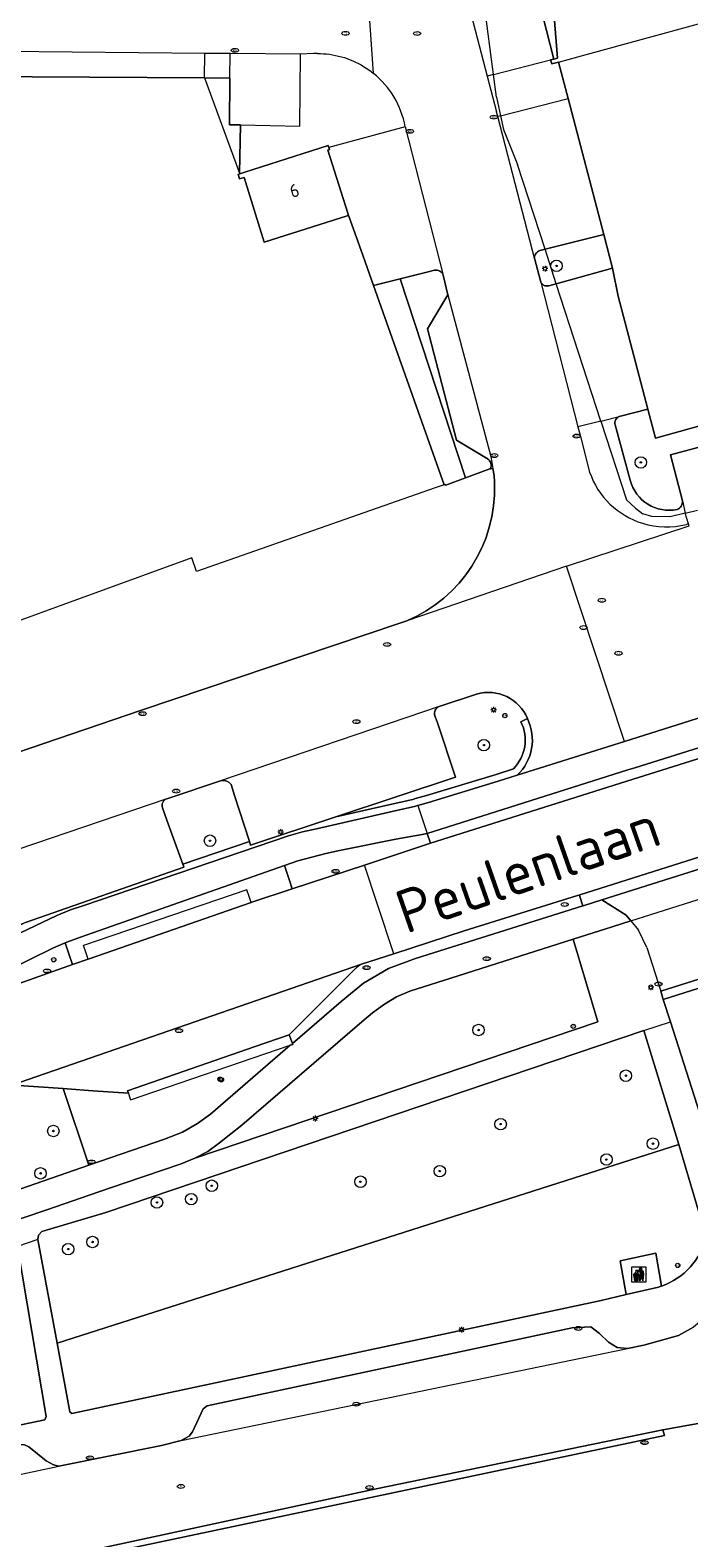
# Model space of a CAD drawing. Header units: metres. Extents: x 92650 to 117222, y 425801 to 461092.
# Tile 90 of 146: x 115704 to 115750, y 426144 to 426248. Entities that reach past the tile are written whole.
import ezdxf
from ezdxf.enums import TextEntityAlignment as Align

# ---------------------------------------------------------------- set-up
doc = ezdxf.new("R2010")
doc.units = ezdxf.units.M
doc.layers.get('0').update_dxf_attribs({"color": 253, "linetype": 'CONTINUOUS', "lineweight": 15})
for name, color, linetype, lineweight in [('B-WE-GR-BEPLANTING_CULTUUR_BODEMBEDEKKER-GV', 253, 'CONTINUOUS', 15), ('B-WE-GR-BEPLANTING_CULTUUR_BOSPLANTSOEN-GV', 253, 'CONTINUOUS', 15), ('B-WE-GR-BEPLANTING_CULTUUR_HEESTERS-GV', 253, 'CONTINUOUS', 15), ('B-WE-GR-BOOM-S', 253, 'CONTINUOUS', 15), ('B-WE-GR-GROENVOORZIENING-GV', 253, 'CONTINUOUS', 15), ('B-WE-GR-HAAG-GV', 253, 'CONTINUOUS', 15), ('B-WE-IE-AFVAL APART PLAATS-S', 253, 'CONTINUOUS', 15), ('B-WE-IE-MEUBILAIR-S', 253, 'CONTINUOUS', 15), ('B-WE-OG-BEBOUWING-GV', 253, 'CONTINUOUS', 15), ('B-WE-OG-BEBOUWING-T18', 253, 'CONTINUOUS', 15), ('B-WE-OG-TERREIN_BEGROEID-GV', 253, 'CONTINUOUS', 15), ('B-WE-OG-TERREIN_ERF-GV', 253, 'CONTINUOUS', 15), ('B-WE-OG-TOPOGRAFIE-T18', 7, 'CONTINUOUS', 15), ('B-WE-OG-WEG-GV', 253, 'CONTINUOUS', 15), ('B-WE-VH-GESLOTENVERHARDING-GV', 253, 'CONTINUOUS', 15), ('B-WE-VH-GESLOTENVERHARDING_ASFALT-GV', 253, 'CONTINUOUS', 15), ('B-WE-VH-OPENVERHARDING_BETONELEMENT-GV', 253, 'CONTINUOUS', 15), ('B-WE-VH-OPENVERHARDING_BETONSTRAATSTEEN-GV', 253, 'CONTINUOUS', 15), ('B-WE-VH-OPENVERHARDING_TEGEL-GV', 253, 'CONTINUOUS', 15)]:
    doc.layers.add(name, color=color, linetype=linetype, lineweight=lineweight)
doc.styles.add('NLCS-ISO', font='NLCS-ISO.ttf')
doc.styles.add('NLCS-ISO-M200-T18', font='NLCS-ISO.ttf', dxfattribs={"height": 0.36})

# ---------------------------------------------------------------- blocks, each defined once
blk = doc.blocks.new('SIE-AFVAL APART PLAATS-SO')
h = blk.add_hatch(color=256)
h.dxf.hatch_style = 1
h.paths.add_polyline_path([(-0.09, 0.07), (-1.76, 0.07, 0.819081), (-1.79, -0.09), (-1.4, -2.19, 0.36153), (-1.37, -2.21), (-0.47, -2.21, 0.36153), (-0.44, -2.19), (-0.05, -0.09, 0.819081)])
h.paths.add_polyline_path([(-0.16, -0.1), (-0.2, -0.33), (-0.49, -0.33), (-0.47, -0.1)], flags=16)
h.paths.add_polyline_path([(-0.55, -0.1), (-0.58, -0.33), (-0.87, -0.33), (-0.87, -0.1)], flags=16)
h.paths.add_polyline_path([(-0.22, -0.42), (-0.27, -0.73), (-0.53, -0.73), (-0.5, -0.42)], flags=16)
h.paths.add_polyline_path([(-0.58, -0.42), (-0.61, -0.73), (-0.87, -0.73), (-0.87, -0.42)], flags=16)
h.paths.add_polyline_path([(-0.95, -0.1), (-0.95, -0.33), (-1.27, -0.33), (-1.29, -0.1)], flags=16)
h.paths.add_polyline_path([(-0.95, -0.42), (-0.95, -0.73), (-1.23, -0.73), (-1.26, -0.42)], flags=16)
h.paths.add_polyline_path([(-0.29, -0.83), (-0.34, -1.09), (-0.56, -1.09), (-0.54, -0.83)], flags=16)
h.paths.add_polyline_path([(-0.62, -0.83), (-0.65, -1.09), (-0.87, -1.09), (-0.87, -0.83)], flags=16)
h.paths.add_polyline_path([(-0.95, -0.83), (-0.95, -1.09), (-1.2, -1.09), (-1.22, -0.83)], flags=16)
h.paths.add_polyline_path([(-1.35, -0.33), (-1.64, -0.33), (-1.69, -0.1), (-1.37, -0.1)], flags=16)
h.paths.add_polyline_path([(-1.34, -0.42), (-1.31, -0.73), (-1.57, -0.73), (-1.63, -0.42)], flags=16)
h.paths.add_polyline_path([(-0.36, -1.18), (-0.41, -1.44), (-0.6, -1.44), (-0.57, -1.18)], flags=16)
h.paths.add_polyline_path([(-0.65, -1.18), (-0.68, -1.44), (-0.87, -1.44), (-0.87, -1.18)], flags=16)
h.paths.add_polyline_path([(-1.3, -0.83), (-1.28, -1.09), (-1.5, -1.09), (-1.55, -0.83)], flags=16)
h.paths.add_polyline_path([(-0.95, -1.18), (-0.95, -1.44), (-1.17, -1.44), (-1.19, -1.18)], flags=16)
h.paths.add_polyline_path([(-0.42, -1.53), (-0.47, -1.79), (-0.63, -1.79), (-0.6, -1.53)], flags=16)
h.paths.add_polyline_path([(-1.27, -1.18), (-1.25, -1.44), (-1.44, -1.44), (-1.49, -1.18)], flags=16)
h.paths.add_polyline_path([(-0.69, -1.53), (-0.71, -1.79), (-0.87, -1.79), (-0.87, -1.53)], flags=16)
h.paths.add_polyline_path([(-0.95, -1.53), (-0.95, -1.79), (-1.13, -1.79), (-1.16, -1.53)], flags=16)
h.paths.add_polyline_path([(-1.24, -1.53), (-1.22, -1.79), (-1.37, -1.79), (-1.42, -1.53)], flags=16)
h.paths.add_polyline_path([(-0.49, -1.89), (-0.53, -2.13), (-0.66, -2.13), (-0.64, -1.89)], flags=16)
h.paths.add_polyline_path([(-0.72, -1.89), (-0.74, -2.13), (-0.87, -2.13), (-0.87, -1.89)], flags=16)
h.paths.add_polyline_path([(-0.95, -1.89), (-0.95, -2.13), (-1.1, -2.13), (-1.12, -1.89)], flags=16)
h.paths.add_polyline_path([(-1.21, -1.89), (-1.18, -2.13), (-1.31, -2.13), (-1.35, -1.89)], flags=16)
h.paths.add_polyline_path([(-0.19, 0.78, -0.01173), (-0.3, 0.78, -0.148797), (-0.42, 1.03, -0.136076), (-0.69, 0.87), (-0.78, 0.85, -0.038293), (-1.14, 0.96), (-1.19, 0.81, -0.243822), (-1.56, 0.45, 0.344326), (-1, 0.22, -0.139345), (-0.6, 0.22, 0.618436), (-0.56, 0.27, -0.441494), (-0.47, 0.44, 0.309048)])
h.paths.add_polyline_path([(-0.49, 0.51, 0.351556), (-0.64, 0.31, 0.121061), (-1.02, 0.29, -0.288745), (-1.45, 0.42, 0.203599), (-1.12, 0.79), (-1.09, 0.87, 0.083075), (-0.28, 0.71, -0.242261)], flags=16)
h.paths.add_polyline_path([(-0.4, 0.79, -0.023345), (-0.63, 0.82, 0.07081), (-0.46, 0.9, 0.059965)], flags=16)
h.paths.add_polyline_path([(1.12, 1.48), (-1.07, 1.48, 0.860559), (-1.08, 1.42), (0.29, 1, -0.146703), (0.53, 0.28, 0.421968), (0.56, 0.25), (1.6, 0.31, 0.450293), (1.63, 0.34, 0.122241)])
h.paths.add_polyline_path([(0.26, 1.93, 1), (1.07, 1.93, 1)])
h.paths.add_polyline_path([(1.65, 0.15, 0.429303), (1.62, 0.18), (0.55, 0.23, 0.38429), (0.51, 0.2), (0.16, -2.16, 0.83726), (0.22, -2.18), (0.99, -0.78, -0.688204), (1.05, -0.78), (1.36, -2.14, 0.84934), (1.42, -2.14)])
for p, q in [((-0.09, 0.07), (-1.76, 0.07)), ((-1.4, -2.19), (-1.79, -0.09)), ((-1.37, -0.1), (-1.69, -0.1)), ((-1.64, -0.33), (-1.69, -0.1)), ((-1.64, -0.33), (-1.35, -0.33)), ((-1.63, -0.42), (-1.34, -0.42)), ((-1.57, -0.73), (-1.63, -0.42)), ((-1.57, -0.73), (-1.31, -0.73)), ((-1.55, -0.83), (-1.3, -0.83)), ((-1.5, -1.09), (-1.55, -0.83)), ((-1.5, -1.09), (-1.28, -1.09)), ((-1.49, -1.18), (-1.27, -1.18)), ((-1.44, -1.44), (-1.49, -1.18)), ((-1.44, -1.44), (-1.25, -1.44)), ((-1.42, -1.53), (-1.24, -1.53)), ((-1.37, -1.79), (-1.42, -1.53)), ((-1.37, -1.79), (-1.22, -1.79)), ((-1.37, -2.21), (-0.47, -2.21)), ((-1.31, -2.13), (-1.35, -1.89)), ((-1.35, -1.89), (-1.21, -1.89)), ((-1.31, -2.13), (-1.18, -2.13)), ((-0.95, -0.1), (-1.29, -0.1)), ((-1.27, -0.33), (-0.95, -0.33)), ((-1.26, -0.42), (-0.95, -0.42)), ((-1.23, -0.73), (-0.95, -0.73)), ((-1.22, -0.83), (-0.95, -0.83)), ((-1.2, -1.09), (-0.95, -1.09)), ((-1.19, -1.18), (-0.95, -1.18)), ((-1.17, -1.44), (-0.95, -1.44)), ((-1.16, -1.53), (-0.95, -1.53)), ((-1.13, -1.79), (-0.95, -1.79)), ((-1.12, -1.89), (-0.95, -1.89)), ((-1.1, -2.13), (-0.95, -2.13)), ((-0.95, -0.1), (-0.95, -0.33)), ((-0.95, -0.42), (-0.95, -0.73)), ((-0.95, -0.83), (-0.95, -1.09)), ((-0.95, -1.18), (-0.95, -1.44)), ((-0.95, -1.53), (-0.95, -1.79)), ((-0.95, -1.89), (-0.95, -2.13)), ((-0.87, -0.1), (-0.87, -0.33)), ((-0.55, -0.1), (-0.87, -0.1)), ((-0.87, -0.33), (-0.58, -0.33)), ((-0.87, -0.42), (-0.87, -0.73)), ((-0.87, -0.42), (-0.58, -0.42)), ((-0.87, -0.73), (-0.61, -0.73)), ((-0.87, -0.83), (-0.62, -0.83)), ((-0.87, -0.83), (-0.87, -1.09)), ((-0.87, -1.09), (-0.65, -1.09)), ((-0.87, -1.18), (-0.65, -1.18)), ((-0.87, -1.18), (-0.87, -1.44)), ((-0.87, -1.44), (-0.68, -1.44)), ((-0.87, -1.53), (-0.69, -1.53)), ((-0.87, -1.53), (-0.87, -1.79)), ((-0.87, -1.79), (-0.71, -1.79)), ((-0.87, -1.89), (-0.87, -2.13)), ((-0.87, -1.89), (-0.72, -1.89)), ((-0.87, -2.13), (-0.74, -2.13)), ((-0.66, -2.13), (-0.53, -2.13)), ((-0.64, -1.89), (-0.49, -1.89)), ((-0.63, -1.79), (-0.47, -1.79)), ((-0.6, -1.44), (-0.41, -1.44)), ((-0.6, -1.53), (-0.42, -1.53)), ((-0.57, -1.18), (-0.36, -1.18)), ((-0.56, -1.09), (-0.34, -1.09)), ((-0.54, -0.83), (-0.29, -0.83)), ((-0.53, -0.73), (-0.27, -0.73)), ((-0.53, -2.13), (-0.49, -1.89)), ((-0.5, -0.42), (-0.22, -0.42)), ((-0.49, -0.33), (-0.2, -0.33)), ((-0.16, -0.1), (-0.47, -0.1)), ((-0.47, -1.79), (-0.42, -1.53)), ((-0.44, -2.19), (-0.05, -0.09)), ((-0.41, -1.44), (-0.36, -1.18)), ((-0.34, -1.09), (-0.29, -0.83)), ((-0.27, -0.73), (-0.22, -0.42)), ((-0.2, -0.33), (-0.16, -0.1))]:
    blk.add_line(p, q)
blk.add_lwpolyline([(-2.5, -2.51), (2.5, -2.51), (2.5, 2.49), (-2.5, 2.49)], close=True)
for points in [[(-0.78, 0.85, -0.038293), (-1.14, 0.96), (-1.19, 0.81, -0.243822), (-1.56, 0.45, 0.344326), (-1, 0.22, -0.139345), (-0.6, 0.22, 0.618436), (-0.56, 0.27, -0.441494), (-0.47, 0.44, 0.309048), (-0.19, 0.78, -0.01173), (-0.3, 0.78, -0.01173)], [(-0.78, 0.85), (-0.69, 0.87, 0.136076), (-0.42, 1.03, 0.156405), (-0.29, 0.77)], [(-0.78, 0.85), (-0.69, 0.87, 0.136076), (-0.42, 1.03, 0.148797), (-0.3, 0.78, 0.148797)], [(-0.63, 0.82, 0.07081), (-0.46, 0.9, 0.059965), (-0.4, 0.79, 0.059965)], [(-0.4, 0.79, -0.023345), (-0.63, 0.82)]]:
    blk.add_lwpolyline(points, format="xyb")
for points in [[(-1.09, 0.87), (-1.12, 0.79, -0.203599), (-1.45, 0.42, 0.288745), (-1.02, 0.29, -0.121061), (-0.64, 0.31, -0.351556), (-0.49, 0.51, 0.242261), (-0.28, 0.71, -0.083075)], [(-1.07, 1.48), (1.12, 1.48, -0.122241), (1.63, 0.34, -0.450293), (1.6, 0.31), (0.56, 0.25, -0.421968), (0.53, 0.28, 0.146703), (0.29, 1), (-1.08, 1.42, -0.860559)], [(0.55, 0.23), (1.62, 0.18, -0.429303), (1.65, 0.15), (1.42, -2.14, -0.84934), (1.36, -2.14), (1.05, -0.78, 0.688204), (0.99, -0.78), (0.22, -2.18, -0.83726), (0.16, -2.16), (0.51, 0.2, -0.38429)]]:
    blk.add_lwpolyline(points, format="xyb", close=True)
for points in [[(-1.35, -0.33), (-1.37, -0.1)], [(-1.31, -0.73), (-1.34, -0.42)], [(-1.28, -1.09), (-1.3, -0.83)], [(-1.27, -0.33), (-1.29, -0.1)], [(-1.25, -1.44), (-1.27, -1.18)], [(-1.23, -0.73), (-1.26, -0.42)], [(-1.22, -1.79), (-1.24, -1.53)], [(-1.2, -1.09), (-1.22, -0.83)], [(-1.18, -2.13), (-1.21, -1.89)], [(-1.17, -1.44), (-1.19, -1.18)], [(-1.18, -2.22), (-1.18, -2.21)], [(-1.13, -1.79), (-1.16, -1.53)], [(-1.1, -2.13), (-1.12, -1.89)], [(-0.74, -2.13), (-0.72, -1.89)], [(-0.71, -1.79), (-0.69, -1.53)], [(-0.68, -1.44), (-0.65, -1.18)], [(-0.66, -2.13), (-0.64, -1.89)], [(-0.65, -1.09), (-0.62, -0.83)], [(-0.63, -1.79), (-0.6, -1.53)], [(-0.61, -0.73), (-0.58, -0.42)], [(-0.6, -1.44), (-0.57, -1.18)], [(-0.58, -0.33), (-0.55, -0.1)], [(-0.56, -1.09), (-0.54, -0.83)], [(-0.53, -0.73), (-0.5, -0.42)], [(-0.49, -0.33), (-0.47, -0.1)]]:
    blk.add_lwpolyline(points)
blk.add_circle((0.66, 1.93), 0.401)
for centre, radius, start, end in [((-1.76, -0.01), 0.0869, 90, 247.281), ((-0.09, -0.01), 0.0869, 292.719, 90), ((-1.37, -2.18), 0.0318, 190.4943, 270), ((-0.47, -2.18), 0.0318, 270, 349.5057)]:
    blk.add_arc(centre, radius, start, end)
blk = doc.blocks.new('SIE-MEUBILAIR_PAAL_VERKEERSBORD-SO')
blk.add_circle((0, 0), 0.75)
at = {"style": 'NLCS-ISO'}
blk.add_text('vb', height=0.75, dxfattribs=at).set_placement((0, 0.07), align=Align.MIDDLE_CENTER)
blk = doc.blocks.new('SIE-MEUBILAIR_PAAL_LICHTMAST-SO')
for points in [[(-0.62, 0), (-1, 0)], [(-0.71, 0.71), (-0.44, 0.44)], [(0, 1), (0, 0.62)], [(0.44, 0.44), (0.71, 0.71)], [(1, 0), (0.62, 0)], [(-0.71, -0.71), (-0.44, -0.44)], [(0, -0.62), (0, -1)], [(0.44, -0.44), (0.71, -0.71)]]:
    blk.add_lwpolyline(points)
blk.add_circle((0, 0), 0.5)
blk = doc.blocks.new('SIE-MEUBILAIR_PAAL_HALTEPAAL-SO')
blk.add_circle((0, 0), 0.75)
at = {"style": 'NLCS-ISO'}
blk.add_text('ht', height=0.75, dxfattribs=at).set_placement((0, 0.06), align=Align.MIDDLE_CENTER)
blk = doc.blocks.new('SIE-MEUBILAIR_PUT_KOLK-SO')
blk.add_ellipse((0, 0), major_axis=(1.25, 0), ratio=0.54)
at = {"style": 'NLCS-ISO'}
blk.add_text('klk', height=0.75, dxfattribs=at).set_placement((0.03, 0), align=Align.MIDDLE_CENTER)
blk = doc.blocks.new('SIE-MEUBILAIR_PUT_RIOOLPUT-SO')
blk.add_ellipse((0, 0), major_axis=(1.25, 0), ratio=0.54)
at = {"style": 'NLCS-ISO'}
blk.add_text('ri', height=0.75, dxfattribs=at).set_placement((-0.04, 0.07), align=Align.MIDDLE_CENTER)
blk = doc.blocks.new('SGR-BOOM_GBKN-SO')
at = {"linetype": 'ByBlock', "lineweight": 18}
h = blk.add_hatch(color=0, dxfattribs=at)
h.dxf.hatch_style = 1
edge = h.paths.add_edge_path()
edge.add_arc((0, 0), 0.25, 0, 360)
at = {"color": 0, "linetype": 'ByBlock', "lineweight": 18}
for radius in [2, 0.25]:
    blk.add_circle((0, 0), radius, dxfattribs=at)
at = {"color": 0, "linetype": 'ByBlock', "lineweight": 18, "style": 'NLCS-ISO'}
blk.add_attdef('SOORT', (2.5, 0), '', height=1.5, dxfattribs=at)

msp = doc.modelspace()

# ---------------------------------------------------------------- linework, layer by layer
at = {"layer": 'B-WE-GR-BEPLANTING_CULTUUR_BODEMBEDEKKER-GV', "transparency": 33554687, "flags": 128}
for points in [[(115735.924, 426252.718), (115739.073, 426253.535), (115740.878, 426246.464), (115741.134, 426246.525), (115740.863, 426250), (115740.438, 426255.448), (115735.861, 426254.271)], [(115741.042, 426230.845), (115744.957, 426231.923), (115744.341, 426234.269), (115740.265, 426233.236)], [(115739.551, 426232.524), (115739.944, 426231.039)], [(115740.532, 426230.705), (115741.042, 426230.845), (115740.265, 426233.236), (115739.905, 426233.144)], [(115732.567, 426231.779), (115732.051, 426231.649), (115730.2, 426231.182), (115734.736, 426217.355), (115736.429, 426217.97), (115736.466, 426217.984), (115736.496, 426218.071), (115736.512, 426218.163), (115736.512, 426218.256), (115736.497, 426218.347), (115736.467, 426218.435), (115736.424, 426218.517), (115736.368, 426218.591), (115736.3, 426218.655), (115736.188, 426218.723), (115734.117, 426219.973), (115732.097, 426227.719), (115732.889, 426229.031), (115733.514, 426230.067), (115733.186, 426231.429)], [(115748.977, 426218.961), (115763.457, 426222.812), (115763.104, 426224.171), (115755.357, 426222.17), (115747.94, 426220.109), (115747.414, 426222.115), (115745.5, 426221.638), (115745.406, 426221.607), (115745.321, 426221.558), (115745.247, 426221.492), (115745.188, 426221.413), (115745.146, 426221.323), (115745.123, 426221.227), (115745.12, 426221.128), (115745.137, 426221.031), (115746.191, 426217.184)], [(115749.814, 426215.763), (115748.977, 426218.961)], [(115735.503, 426202.324), (115732.897, 426201.45)], [(115732.611, 426200.821), (115732.753, 426200.392), (115732.754, 426200.39), (115734.03, 426196.54), (115725.727, 426193.786), (115730.126, 426194.782), (115731.062, 426194.999), (115731.256, 426195.054), (115732.017, 426195.269), (115736.856, 426196.743), (115738.062, 426197.122)], [(115738.587, 426200.393), (115739.035, 426200.616)], [(115717.778, 426196.323), (115713.976, 426195.05)], [(115718.68, 426195.273), (115718.678, 426195.28), (115718.431, 426196.047)], [(115713.657, 426194.408), (115713.963, 426193.568), (115715.083, 426190.499), (115719.712, 426192.07), (115718.68, 426195.273)]]:
    msp.add_lwpolyline(points, dxfattribs=at)
at = {"layer": 'B-WE-GR-BEPLANTING_CULTUUR_BODEMBEDEKKER-GV', "transparency": 33554687}
for points in [[(115739.905, 426233.144, 0.4002779), (115739.551, 426232.524)], [(115733.186, 426231.429, 0.3973492), (115732.567, 426231.779)], [(115739.944, 426231.039, 0.4211332), (115740.532, 426230.705)], [(115746.191, 426217.184, 0.3968701), (115749.448, 426215.149)], [(115749.448, 426215.149, 0.3450109), (115749.814, 426215.763)], [(115739.035, 426200.616, 0.3850879), (115735.503, 426202.324)], [(115732.897, 426201.45, 0.4229249), (115732.611, 426200.821)], [(115738.062, 426197.122, 0.3207274), (115738.587, 426200.393)], [(115718.431, 426196.047, 0.2231943), (115717.778, 426196.323)], [(115713.976, 426195.05, 0.4029968), (115713.657, 426194.408)]]:
    msp.add_lwpolyline(points, format="xyb", dxfattribs=at)
at = {"layer": 'B-WE-GR-BEPLANTING_CULTUUR_BODEMBEDEKKER-GV', "transparency": 33554687, "flags": 128}
for points in [[(115722.467, 426189.44), (115722.682, 426188.78), (115727.7, 426190.435), (115732.296, 426191.952), (115732.069, 426192.633), (115731.71, 426192.569), (115729.9, 426192.246), (115725.975, 426191.454), (115725.017, 426191.247), (115724.039, 426190.992), (115723.083, 426190.729), (115722.153, 426190.405)], [(115742.225, 426185.284), (115733.704, 426182.582), (115730.861, 426181.664), (115729.946, 426181.287), (115729.106, 426180.776), (115728.268, 426180.177), (115727.517, 426179.539), (115719.176, 426172.362), (115718.425, 426171.754), (115717.625, 426171.132), (115716.82, 426170.518), (115715.922, 426170.065), (115743.939, 426179.543)]]:
    msp.add_lwpolyline(points, close=True, dxfattribs=at)
at = {"layer": 'B-WE-GR-BEPLANTING_CULTUUR_BOSPLANTSOEN-GV', "transparency": 33554687, "flags": 128}
msp.add_lwpolyline([(115749.556, 426171.003), (115747.129, 426178.94), (115709.716, 426166.276), (115705.281, 426164.974), (115705.055, 426164.715), (115705.003, 426164.414), (115706.346, 426157.195)], close=True, dxfattribs=at)
msp.add_lwpolyline([(115640.874, 426146.87), (115656.41, 426151.824), (115688.398, 426162.569), (115708.552, 426169.58), (115706.749, 426174.897), (115703.322, 426175.133), (115703.126, 426175.126)], dxfattribs=at)
at = {"layer": 'B-WE-GR-BEPLANTING_CULTUUR_HEESTERS-GV', "transparency": 33554687, "flags": 128}
msp.add_lwpolyline([(115733.356, 426216.853), (115734.736, 426217.355), (115730.2, 426231.182), (115728.34, 426230.714), (115733.247, 426216.866), (115733.34, 426216.899)], close=True, dxfattribs=at)
at = {"layer": 'B-WE-GR-GROENVOORZIENING-GV', "transparency": 33554687}
for points in [[(115738.587, 426200.393, -0.3207274), (115738.062, 426197.122)], [(115738.325, 426196.681, 0.3313724), (115739.035, 426200.616)]]:
    msp.add_lwpolyline(points, format="xyb", dxfattribs=at)
at = {"layer": 'B-WE-GR-GROENVOORZIENING-GV', "transparency": 33554687, "flags": 128}
for points in [[(115739.035, 426200.616), (115738.587, 426200.393)], [(115738.062, 426197.122), (115736.856, 426196.743), (115732.017, 426195.269), (115731.256, 426195.054), (115731.062, 426194.999), (115730.126, 426194.782), (115725.727, 426193.786), (115719.793, 426191.818), (115719.712, 426192.07), (115715.083, 426190.499), (115715.129, 426190.373), (115715.158, 426190.293), (115704.138, 426186.441), (115703.094, 426185.941), (115700.074, 426184.496), (115699.821, 426184.375), (115682.836, 426178.421), (115671.354, 426174.373), (115652.576, 426167.782), (115634.67, 426161.445), (115616.703, 426155.143), (115614.263, 426154.341)], [(115731.392, 426194.573), (115731.42, 426194.581), (115732.158, 426194.789), (115737.004, 426196.265), (115738.325, 426196.681)], [(115614.263, 426153.814), (115616.864, 426154.67), (115634.836, 426160.973), (115652.742, 426167.31), (115671.52, 426173.901), (115683.002, 426177.949), (115700.012, 426183.912), (115700.29, 426184.045), (115703.31, 426185.49), (115706.323, 426186.932), (115707.26, 426187.321), (115708.191, 426187.634), (115722.417, 426192.459), (115723.404, 426192.745), (115724.365, 426192.965), (115730.238, 426194.295), (115731.187, 426194.515), (115731.392, 426194.573)]]:
    msp.add_lwpolyline(points, dxfattribs=at)
at = {"layer": 'B-WE-GR-HAAG-GV', "transparency": 33554687}
for points in [[(115738.587, 426200.393, -0.3207274), (115738.062, 426197.122)], [(115738.325, 426196.681, 0.3313724), (115739.035, 426200.616)]]:
    msp.add_lwpolyline(points, format="xyb", dxfattribs=at)
at = {"layer": 'B-WE-GR-HAAG-GV', "transparency": 33554687, "flags": 128}
for points in [[(115739.035, 426200.616), (115738.587, 426200.393)], [(115738.062, 426197.122), (115736.856, 426196.743), (115732.017, 426195.269), (115731.256, 426195.054), (115731.062, 426194.999), (115730.126, 426194.782), (115725.727, 426193.786), (115719.793, 426191.818), (115719.712, 426192.07), (115715.083, 426190.499), (115715.129, 426190.373), (115715.158, 426190.293), (115704.138, 426186.441), (115703.094, 426185.941), (115700.074, 426184.496), (115699.821, 426184.375), (115682.836, 426178.421), (115671.354, 426174.373), (115652.576, 426167.782), (115634.67, 426161.445), (115616.703, 426155.143), (115614.263, 426154.341)], [(115731.392, 426194.573), (115731.42, 426194.581), (115732.158, 426194.789), (115737.004, 426196.265), (115738.325, 426196.681)], [(115614.263, 426153.814), (115616.864, 426154.67), (115634.836, 426160.973), (115652.742, 426167.31), (115671.52, 426173.901), (115683.002, 426177.949), (115700.012, 426183.912), (115700.29, 426184.045), (115703.31, 426185.49), (115706.323, 426186.932), (115707.26, 426187.321), (115708.191, 426187.634), (115722.417, 426192.459), (115723.404, 426192.745), (115724.365, 426192.965), (115730.238, 426194.295), (115731.187, 426194.515), (115731.392, 426194.573)]]:
    msp.add_lwpolyline(points, dxfattribs=at)
at = {"layer": 'B-WE-OG-BEBOUWING-GV', "transparency": 33554687, "flags": 128}
for points in [[(115740.863, 426250), (115741.134, 426246.525), (115740.878, 426246.464), (115740.651, 426246.409), (115740.738, 426246.138), (115741.2, 426246.249), (115743.207, 426246.797), (115754.919, 426250)], [(115741.2, 426246.249), (115741.862, 426243.724), (115744.341, 426234.269), (115744.957, 426231.923), (115745.353, 426229.976), (115747.414, 426222.115), (115747.94, 426220.109), (115755.357, 426222.17)]]:
    msp.add_lwpolyline(points, dxfattribs=at)
msp.add_lwpolyline([(115719.334, 426238.225), (115720.739, 426233.73), (115726.516, 426235.565), (115726.61, 426235.595), (115726.563, 426235.743), (115725.169, 426240.13), (115725.273, 426240.165), (115725.226, 426240.304), (115725.179, 426240.442), (115719.389, 426238.59), (115719.046, 426238.48), (115718.929, 426238.442), (115719.03, 426238.128)], close=True, dxfattribs=at)
at = {"layer": 'B-WE-OG-TERREIN_BEGROEID-GV', "transparency": 33554687, "flags": 128}
for points in [[(115749.556, 426171.003), (115706.346, 426157.195), (115707.232, 426152.43), (115707.369, 426152.308), (115744.172, 426160.176), (115745.913, 426160.582), (115745.484, 426162.934), (115747.964, 426163.452), (115748.371, 426161.176)], [(115751.468, 426164.592), (115749.556, 426171.003)]]:
    msp.add_lwpolyline(points, dxfattribs=at)
at = {"layer": 'B-WE-OG-TERREIN_BEGROEID-GV', "transparency": 33554687}
msp.add_lwpolyline([(115748.371, 426161.176, 0.2534515), (115751.468, 426164.592)], format="xyb", dxfattribs=at)
at = {"layer": 'B-WE-OG-TERREIN_BEGROEID-GV', "transparency": 33554687, "flags": 128}
msp.add_lwpolyline([(115702.982, 426164.112), (115698.633, 426162.481), (115666.684, 426151.614), (115644.673, 426144.401), (115639.593, 426142.936), (115638.439, 426142.603), (115627.116, 426139.338), (115624.445, 426138.738), (115624.297, 426138.575), (115624.491, 426136.943), (115624.973, 426134.86), (115626.641, 426135.122), (115669.212, 426144.294), (115705.496, 426151.887), (115705.577, 426152.113), (115703.573, 426163.93)], close=True, dxfattribs=at)
at = {"layer": 'B-WE-OG-TERREIN_ERF-GV', "transparency": 33554687, "flags": 128}
for points in [[(115716.586, 426245.162), (115696.609, 426245.267), (115694.326, 426245.279), (115669.851, 426245.409), (115664.851, 426245.435)], [(115733.247, 426216.866), (115728.34, 426230.714), (115727.474, 426233.157), (115726.627, 426235.546), (115726.61, 426235.595), (115726.516, 426235.565), (115720.739, 426233.73), (115719.334, 426238.225), (115719.03, 426238.128), (115718.929, 426238.442), (115719.046, 426238.48), (115719.026, 426238.534)], [(115736.725, 426217.522), (115736.639, 426218.007), (115736.466, 426217.984), (115736.429, 426217.97), (115734.736, 426217.355), (115733.356, 426216.853), (115733.34, 426216.899), (115733.247, 426216.866), (115732.633, 426216.651), (115716.035, 426210.842), (115715.704, 426211.786), (115706.725, 426208.527), (115700.364, 426206.219)], [(115695.747, 426195.601), (115712.204, 426201.197), (115730.091, 426207.226)], [(115730.091, 426207.226), (115730.644, 426207.412)], [(115751.427, 426151.712), (115748.463, 426151.189), (115748.576, 426150.794), (115706.845, 426141.986), (115642.477, 426128.401), (115642.377, 426128.865), (115633.334, 426126.982)]]:
    msp.add_lwpolyline(points, dxfattribs=at)
msp.add_lwpolyline([(115718.35, 426245.131), (115716.586, 426245.162), (115719.026, 426238.534), (115719.086, 426241.88), (115718.319, 426241.887)], close=True, dxfattribs=at)
at = {"layer": 'B-WE-OG-TERREIN_ERF-GV', "transparency": 33554687}
for points in [[(115730.644, 426207.412, 0.3097039), (115736.76, 426216.924)], [(115736.76, 426216.924, 0.0153895), (115736.725, 426217.522)]]:
    msp.add_lwpolyline(points, format="xyb", dxfattribs=at)
at = {"layer": 'B-WE-OG-WEG-GV', "transparency": 33554687, "flags": 128}
msp.add_lwpolyline([(115614.263, 426150.827), (115617.637, 426151.937), (115635.678, 426158.263), (115653.529, 426164.563), (115672.415, 426171.203), (115683.881, 426175.237), (115701.003, 426181.245), (115707.416, 426183.516), (115707.163, 426184.26), (115706.901, 426185.032), (115706.096, 426184.674), (115700.992, 426182.171), (115700.704, 426182.03), (115683.637, 426176.062), (115672.171, 426172.009), (115653.326, 426165.416), (115635.384, 426159.071), (115617.378, 426152.776), (115614.263, 426151.742)], dxfattribs=at)
at = {"layer": 'B-WE-VH-GESLOTENVERHARDING-GV', "transparency": 33554687, "flags": 128}
msp.add_lwpolyline([(115748.371, 426161.176), (115747.964, 426163.452), (115745.484, 426162.934), (115745.913, 426160.582), (115748.146, 426161.103)], dxfattribs=at)
at = {"layer": 'B-WE-VH-GESLOTENVERHARDING-GV', "transparency": 33554687}
msp.add_lwpolyline([(115748.146, 426161.103, 0.0133681), (115748.371, 426161.176)], format="xyb", dxfattribs=at)
at = {"layer": 'B-WE-VH-GESLOTENVERHARDING_ASFALT-GV', "transparency": 33554687, "flags": 128}
msp.add_lwpolyline([(115755.473, 426202.078), (115752.613, 426201.178), (115745.8, 426199.033), (115738.325, 426196.681), (115737.004, 426196.265), (115732.158, 426194.789), (115731.42, 426194.581), (115732.069, 426192.633), (115746.028, 426197.055), (115746.51, 426197.206), (115758.304, 426200.911), (115758.217, 426201.201), (115757.738, 426202.791)], close=True, dxfattribs=at)
for points in [[(115729.756, 426184.272), (115734.632, 426185.861), (115742.531, 426188.32), (115742.644, 426188.355), (115742.678, 426188.366), (115755.705, 426192.502), (115756.467, 426192.744), (115756.515, 426192.759), (115760.329, 426193.956), (115765.97, 426195.671), (115764.996, 426198.838), (115764.056, 426201.896), (115758.58, 426200.242), (115758.57, 426200.239), (115746.771, 426196.517), (115732.303, 426191.954), (115732.296, 426191.952), (115727.7, 426190.435)], [(115731.42, 426194.581), (115731.392, 426194.573), (115731.187, 426194.515), (115730.238, 426194.295), (115724.365, 426192.965), (115723.404, 426192.745), (115722.417, 426192.459), (115708.191, 426187.634), (115707.26, 426187.321), (115706.323, 426186.932), (115703.31, 426185.49), (115700.29, 426184.045), (115700.012, 426183.912), (115683.002, 426177.949), (115671.52, 426173.901), (115652.742, 426167.31), (115634.836, 426160.973), (115616.864, 426154.67), (115614.263, 426153.814)], [(115614.263, 426151.742), (115617.378, 426152.776), (115635.384, 426159.071), (115653.326, 426165.416), (115672.171, 426172.009), (115683.637, 426176.062), (115700.704, 426182.03), (115700.992, 426182.171), (115706.096, 426184.674), (115706.901, 426185.032), (115707.012, 426185.082), (115707.971, 426185.419), (115722.143, 426190.402), (115722.153, 426190.405), (115723.083, 426190.729), (115724.039, 426190.992), (115725.017, 426191.247), (115725.975, 426191.454), (115729.9, 426192.246), (115731.71, 426192.569), (115732.069, 426192.633)], [(115614.263, 426144.019), (115619.628, 426145.795), (115637.853, 426152.165), (115655.413, 426158.343), (115674.418, 426165.017), (115686.007, 426169.112), (115703.126, 426175.126), (115727.503, 426183.537), (115729.756, 426184.272), (115728.613, 426187.698), (115727.7, 426190.435), (115722.682, 426188.78), (115719.877, 426187.854), (115719.828, 426187.837), (115708.567, 426183.924), (115708.487, 426183.896), (115707.416, 426183.516), (115701.003, 426181.245), (115683.881, 426175.237), (115672.415, 426171.203), (115653.529, 426164.563), (115635.678, 426158.263), (115617.637, 426151.937), (115614.263, 426150.827)], [(115709.234, 426167.723), (115711.065, 426168.345), (115714.96, 426169.667), (115715.922, 426170.065), (115716.82, 426170.518), (115717.625, 426171.132), (115718.425, 426171.754), (115719.176, 426172.362), (115727.517, 426179.539), (115728.268, 426180.177), (115729.106, 426180.776), (115729.946, 426181.287), (115730.861, 426181.664), (115733.704, 426182.582), (115742.225, 426185.284), (115744.927, 426186.141), (115746.227, 426186.553), (115745.896, 426186.943), (115744.209, 426188.017), (115742.918, 426187.609), (115742.883, 426187.598), (115731.258, 426183.934), (115729.386, 426183.257), (115727.649, 426182.223), (115726.081, 426180.958), (115722.703, 426178.045), (115722.728, 426177.973), (115722.548, 426177.911), (115717.003, 426173.13), (115716.09, 426172.463), (115715.068, 426171.87), (115713.797, 426171.376), (115708.552, 426169.58), (115688.398, 426162.569)], [(115614.263, 426138.07), (115621.46, 426139.437), (115634.418, 426142.955), (115643.947, 426145.863), (115658.889, 426150.618), (115674.6, 426155.887), (115684.631, 426159.372), (115705.626, 426166.472), (115709.234, 426167.723)]]:
    msp.add_lwpolyline(points, dxfattribs=at)
at = {"layer": 'B-WE-VH-OPENVERHARDING_BETONELEMENT-GV', "transparency": 33554687, "flags": 128}
for points in [[(115758.361, 426200.925), (115758.304, 426200.911), (115746.51, 426197.206), (115746.028, 426197.055), (115732.069, 426192.633), (115732.296, 426191.952), (115732.303, 426191.954), (115746.771, 426196.517), (115758.57, 426200.239), (115758.58, 426200.242)], [(115756.467, 426192.744), (115755.705, 426192.502), (115742.678, 426188.366), (115742.644, 426188.355), (115742.658, 426188.313), (115742.883, 426187.598), (115742.918, 426187.609), (115744.209, 426188.017), (115755.085, 426191.452), (115756.714, 426191.967)], [(115706.845, 426141.986), (115748.576, 426150.794), (115748.463, 426151.189), (115728.512, 426147.08), (115706.812, 426142.402)]]:
    msp.add_lwpolyline(points, dxfattribs=at)
msp.add_lwpolyline([(115748.305, 426181.671), (115748.487, 426181.099), (115754.24, 426182.916), (115754.289, 426182.932), (115754.108, 426183.504)], close=True, dxfattribs=at)
at = {"layer": 'B-WE-VH-OPENVERHARDING_BETONSTRAATSTEEN-GV', "transparency": 33554687, "flags": 128}
for points in [[(115728.342, 426245.465), (115727.459, 426258.214), (115727.409, 426257.861)], [(115736.684, 426245.378), (115740.651, 426246.409), (115740.878, 426246.464), (115739.073, 426253.535), (115735.924, 426252.718), (115736.063, 426250.168)], [(115734.297, 426252.765), (115736.246, 426245.264)], [(115736.684, 426245.378), (115736.063, 426250.168)], [(115694.326, 426245.279), (115696.609, 426245.267), (115716.586, 426245.162), (115716.616, 426246.858), (115698.136, 426247.042), (115696.619, 426247.05), (115694.336, 426247.063)], [(115716.586, 426245.162), (115718.35, 426245.131), (115718.367, 426246.841), (115716.616, 426246.858)], [(115718.35, 426245.131), (115718.319, 426241.887), (115719.086, 426241.88), (115723.213, 426241.807), (115723.261, 426246.792), (115718.367, 426246.841)], [(115724.171, 426246.845), (115723.261, 426246.792)], [(115736.888, 426243.801), (115737.168, 426242.509), (115741.862, 426243.724), (115741.2, 426246.249), (115740.738, 426246.138), (115740.651, 426246.409)], [(115736.888, 426243.801), (115736.684, 426245.378), (115736.246, 426245.264), (115736.887, 426242.799)], [(115740.265, 426233.236), (115744.341, 426234.269), (115741.862, 426243.724)], [(115719.086, 426241.88), (115719.026, 426238.534), (115719.046, 426238.48), (115719.389, 426238.59), (115725.179, 426240.442), (115725.226, 426240.304)], [(115730.537, 426241.762), (115725.226, 426240.304), (115725.273, 426240.165), (115725.169, 426240.13), (115726.563, 426235.743), (115726.61, 426235.595), (115726.627, 426235.546), (115727.474, 426233.157)], [(115730.537, 426241.762), (115733.186, 426231.429), (115733.514, 426230.067), (115736.49, 426218.847), (115736.639, 426218.007), (115736.725, 426217.522)], [(115739.944, 426231.039), (115739.551, 426232.524), (115736.975, 426242.459), (115736.887, 426242.799)], [(115737.168, 426242.509), (115736.975, 426242.459)], [(115737.168, 426242.509), (115737.371, 426241.572), (115738.344, 426239.142)], [(115739.905, 426233.144), (115740.265, 426233.236), (115738.344, 426239.142)], [(115727.474, 426233.157), (115728.34, 426230.714), (115730.2, 426231.182), (115732.051, 426231.649), (115732.567, 426231.779)], [(115744.149, 426221.301), (115745.5, 426221.638), (115747.414, 426222.115), (115745.353, 426229.976), (115744.957, 426231.923), (115741.042, 426230.845)], [(115739.944, 426231.039), (115742.549, 426220.903)], [(115744.149, 426221.301), (115741.042, 426230.845), (115740.532, 426230.705)], [(115733.514, 426230.067), (115732.889, 426229.031), (115732.097, 426227.719), (115734.117, 426219.973), (115736.188, 426218.723), (115736.3, 426218.655), (115736.368, 426218.591), (115736.424, 426218.517), (115736.467, 426218.435), (115736.497, 426218.347), (115736.512, 426218.256), (115736.512, 426218.163), (115736.496, 426218.071), (115736.466, 426217.984), (115736.639, 426218.007)], [(115763.457, 426222.812), (115748.977, 426218.961), (115749.814, 426215.763), (115750.016, 426214.895), (115750.872, 426215.107)], [(115744.149, 426221.301), (115742.549, 426220.903), (115742.7, 426220.315), (115743.366, 426217.754)], [(115744.149, 426221.301), (115745.931, 426215.83), (115746.556, 426215.247), (115747.057, 426214.858)], [(115746.191, 426217.184), (115745.137, 426221.031), (115745.12, 426221.128), (115745.123, 426221.227), (115745.146, 426221.323)], [(115745.146, 426221.323), (115745.188, 426221.413), (115745.247, 426221.492), (115745.321, 426221.558), (115745.406, 426221.607), (115745.5, 426221.638)], [(115750.243, 426214.144), (115750.016, 426214.895), (115748.959, 426214.633), (115747.689, 426214.656), (115747.057, 426214.858)], [(115741.752, 426211.221), (115750.284, 426214.005), (115750.243, 426214.144), (115750.09, 426214.114)], [(115738.325, 426196.681), (115745.8, 426199.033), (115741.752, 426211.221), (115730.644, 426207.412)], [(115730.644, 426207.412), (115730.091, 426207.226), (115712.204, 426201.197), (115695.747, 426195.601), (115675.223, 426188.322), (115671.737, 426187.086), (115656.109, 426181.637), (115633.001, 426173.44), (115617.895, 426168.069)], [(115732.897, 426201.45), (115735.503, 426202.324)], [(115745.8, 426199.033), (115752.613, 426201.178), (115755.473, 426202.078), (115753.21, 426202.305)], [(115732.897, 426201.45), (115717.778, 426196.323)], [(115718.431, 426196.047), (115718.678, 426195.28), (115718.68, 426195.273), (115719.712, 426192.07), (115719.793, 426191.818), (115725.727, 426193.786), (115734.03, 426196.54), (115732.754, 426200.39), (115732.753, 426200.392), (115732.611, 426200.821)], [(115713.976, 426195.05), (115717.778, 426196.323)], [(115713.976, 426195.05), (115698.948, 426189.941)], [(115699.437, 426189.592), (115699.799, 426188.547), (115700.92, 426185.316), (115703.072, 426186.068), (115704.138, 426186.441), (115715.158, 426190.293), (115715.129, 426190.373), (115715.083, 426190.499), (115713.963, 426193.568)], [(115713.963, 426193.568), (115713.657, 426194.408)], [(115727.134, 426183.293), (115722.468, 426178.643), (115722.64, 426178.227), (115722.703, 426178.045), (115726.081, 426180.958), (115727.649, 426182.223), (115729.386, 426183.257), (115731.258, 426183.934), (115742.883, 426187.598), (115742.658, 426188.313), (115742.644, 426188.355), (115742.531, 426188.32), (115734.632, 426185.861), (115729.756, 426184.272), (115727.503, 426183.537)], [(115727.134, 426183.293), (115727.294, 426183.423), (115727.503, 426183.537), (115703.126, 426175.126), (115703.322, 426175.133), (115706.749, 426174.897), (115707.048, 426174.876), (115708.813, 426174.755), (115711.291, 426174.584), (115711.236, 426174.743), (115720.112, 426177.825), (115722.468, 426178.643)], [(115760.883, 426162.325), (115754.962, 426180.829), (115754.289, 426182.932), (115754.24, 426182.916), (115748.487, 426181.099), (115748.987, 426179.534), (115753.269, 426166.137), (115753.518, 426164.628), (115753.506, 426163.162), (115753.14, 426161.618), (115752.464, 426160.25), (115752.048, 426159.629), (115751.609, 426159.163), (115750.587, 426158.317), (115749.551, 426157.743), (115747.134, 426157.067), (115746.009, 426156.833)], [(115630.828, 426121.463), (115630.707, 426123.58), (115630.84, 426124.235), (115631.173, 426124.991), (115631.975, 426125.951), (115632.812, 426126.677), (115633.334, 426126.982), (115642.377, 426128.865), (115690.758, 426139.104), (115706.812, 426142.402), (115728.512, 426147.08), (115748.463, 426151.189), (115751.427, 426151.712), (115752.852, 426151.962), (115755.157, 426151.836), (115756.192, 426151.405), (115756.711, 426151.061), (115758.373, 426149.698), (115758.911, 426148.327), (115763.353, 426134.341), (115764.073, 426134.285), (115770.999, 426133.753)], [(115714.974, 426150.433), (115713.591, 426150.091), (115706.452, 426148.659)]]:
    msp.add_lwpolyline(points, dxfattribs=at)
at = {"layer": 'B-WE-VH-OPENVERHARDING_BETONSTRAATSTEEN-GV', "transparency": 33554687}
for points in [[(115724.454, 426246.851, 0.014203), (115724.171, 426246.845)], [(115724.454, 426246.851, -0.0325507), (115725.288, 426246.792)], [(115725.288, 426246.792, -0.136639), (115728.342, 426245.465)], [(115730.537, 426241.762, 0.1790438), (115728.342, 426245.465)], [(115739.551, 426232.524, -0.4002779), (115739.905, 426233.144)], [(115732.567, 426231.779, -0.3973492), (115733.186, 426231.429)], [(115740.532, 426230.705, -0.4211332), (115739.944, 426231.039)], [(115743.366, 426217.754, 0.2399749), (115747.046, 426214.192)], [(115736.76, 426216.924, -0.3097039), (115730.644, 426207.412)], [(115736.725, 426217.522, -0.0153895), (115736.76, 426216.924)], [(115749.448, 426215.149, -0.3968701), (115746.191, 426217.184)], [(115749.814, 426215.763, -0.3450109), (115749.448, 426215.149)], [(115747.046, 426214.192, 0.1373642), (115750.09, 426214.114)], [(115735.503, 426202.324, -0.3850879), (115739.035, 426200.616)], [(115732.611, 426200.821, -0.4229249), (115732.897, 426201.45)], [(115739.035, 426200.616, -0.3313724), (115738.325, 426196.681)], [(115717.778, 426196.323, -0.2231943), (115718.431, 426196.047)], [(115713.657, 426194.408, -0.4029968), (115713.976, 426195.05)]]:
    msp.add_lwpolyline(points, format="xyb", dxfattribs=at)
at = {"layer": 'B-WE-VH-OPENVERHARDING_BETONSTRAATSTEEN-GV', "transparency": 33554687, "flags": 128}
for points in [[(115714.974, 426150.433), (115746.009, 426156.833), (115745.275, 426156.906), (115744.678, 426157.264), (115744.059, 426157.884), (115743.453, 426158.342), (115742.148, 426158.281), (115716.768, 426152.838), (115716.497, 426152.63), (115715.752, 426151.048), (115715.526, 426150.729)], [(115706.452, 426148.659), (115706.083, 426148.741), (115705.568, 426149.037), (115704.37, 426149.991), (115704.067, 426150.133), (115703.67, 426150.162), (115673.841, 426143.893), (115673.455, 426143.708), (115672.863, 426143.047), (115672.488, 426141.884), (115672.084, 426141.493), (115671.689, 426141.26)]]:
    msp.add_lwpolyline(points, close=True, dxfattribs=at)
at = {"layer": 'B-WE-VH-OPENVERHARDING_TEGEL-GV', "transparency": 33554687, "flags": 128}
for points in [[(115755.085, 426191.452), (115744.209, 426188.017), (115745.896, 426186.943), (115746.227, 426186.553), (115753.689, 426188.919), (115753.877, 426189.382), (115754.121, 426189.855)], [(115722.468, 426178.643), (115720.112, 426177.825), (115711.236, 426174.743), (115711.291, 426174.584), (115711.377, 426174.33), (115711.451, 426174.113), (115722.548, 426177.911), (115722.728, 426177.973), (115722.703, 426178.045), (115722.64, 426178.227)]]:
    msp.add_lwpolyline(points, close=True, dxfattribs=at)
for points in [[(115719.828, 426187.837), (115719.877, 426187.854), (115722.682, 426188.78), (115722.467, 426189.44), (115722.153, 426190.405), (115722.143, 426190.402), (115707.971, 426185.419), (115707.012, 426185.082), (115706.901, 426185.032), (115707.163, 426184.26), (115707.416, 426183.516), (115708.487, 426183.896), (115708.349, 426184.305), (115708.165, 426184.852)], [(115708.487, 426183.896), (115708.567, 426183.924), (115719.828, 426187.837), (115719.689, 426188.246), (115719.53, 426188.714), (115708.165, 426184.852)], [(115747.343, 426184.7), (115748.305, 426181.671), (115754.108, 426183.504), (115754.093, 426183.552), (115753.575, 426185.225), (115753.448, 426185.742), (115753.367, 426186.268), (115753.334, 426186.799), (115753.349, 426187.331), (115753.689, 426188.919)], [(115746.227, 426186.553), (115744.927, 426186.141), (115742.225, 426185.284), (115743.939, 426179.543), (115715.922, 426170.065), (115714.96, 426169.667), (115711.065, 426168.345), (115709.234, 426167.723), (115705.626, 426166.472), (115684.631, 426159.372), (115674.6, 426155.887), (115658.889, 426150.618), (115643.947, 426145.863), (115634.418, 426142.955), (115621.46, 426139.437), (115614.263, 426138.07)], [(115746.227, 426186.553), (115746.766, 426185.916)], [(115747.343, 426184.7), (115746.766, 426185.916)], [(115705.003, 426164.414), (115705.055, 426164.715), (115705.281, 426164.974), (115709.716, 426166.276), (115747.129, 426178.94), (115748.987, 426179.534), (115748.487, 426181.099), (115748.305, 426181.671)], [(115747.129, 426178.94), (115749.556, 426171.003), (115751.468, 426164.592)], [(115753.269, 426166.137), (115748.987, 426179.534)], [(115711.291, 426174.584), (115708.813, 426174.755), (115707.048, 426174.876), (115706.749, 426174.897), (115708.552, 426169.58), (115713.797, 426171.376), (115715.068, 426171.87), (115716.09, 426172.463), (115717.003, 426173.13), (115722.548, 426177.911)], [(115748.146, 426161.103), (115745.913, 426160.582), (115744.172, 426160.176), (115707.369, 426152.308), (115707.232, 426152.43), (115706.346, 426157.195), (115705.003, 426164.414), (115703.573, 426163.93), (115705.577, 426152.113), (115705.496, 426151.887)], [(115672.863, 426143.047), (115673.455, 426143.708), (115673.841, 426143.893), (115703.67, 426150.162), (115704.067, 426150.133), (115704.37, 426149.991), (115705.568, 426149.037), (115706.083, 426148.741), (115706.452, 426148.659), (115713.591, 426150.091), (115714.974, 426150.433), (115715.526, 426150.729), (115715.752, 426151.048), (115716.497, 426152.63), (115716.768, 426152.838), (115742.148, 426158.281), (115743.453, 426158.342), (115744.059, 426157.884), (115744.678, 426157.264), (115745.275, 426156.906), (115746.009, 426156.833), (115747.134, 426157.067), (115749.551, 426157.743), (115750.587, 426158.317)], [(115705.496, 426151.887), (115669.212, 426144.294), (115626.641, 426135.122), (115624.973, 426134.86)]]:
    msp.add_lwpolyline(points, dxfattribs=at)
at = {"layer": 'B-WE-VH-OPENVERHARDING_TEGEL-GV', "transparency": 33554687}
for points in [[(115751.468, 426164.592, -0.2534515), (115748.371, 426161.176)], [(115748.371, 426161.176, -0.0133681), (115748.146, 426161.103)]]:
    msp.add_lwpolyline(points, format="xyb", dxfattribs=at)

# ---------------------------------------------------------------- block references
at = {"layer": 'B-WE-GR-BOOM-S', "transparency": 33554687, "xscale": 0.2, "yscale": 0.2, "zscale": 0.2}
for p in [(115741.063, 426232.084), (115746.924, 426218.424), (115736.012, 426198.773), (115716.97, 426192.127), (115735.643, 426178.971), (115745.886, 426175.795), (115737.175, 426172.43), (115706.076, 426171.951), (115747.768, 426171.07), (115732.944, 426169.161), (115744.535, 426169.97), (115705.189, 426169.009), (115717.091, 426168.147), (115727.431, 426168.426), (115713.278, 426166.987), (115715.665, 426167.219), (115708.802, 426164.236), (115707.112, 426163.739)]:
    msp.add_blockref('SGR-BOOM_GBKN-SO', p, dxfattribs=at)
at = {"layer": 'B-WE-IE-AFVAL APART PLAATS-S', "transparency": 33554687, "xscale": 0.2, "yscale": 0.2, "zscale": 0.2}
msp.add_blockref('SIE-AFVAL APART PLAATS-SO', (115746.787, 426161.978), dxfattribs=at)
at = {"layer": 'B-WE-IE-MEUBILAIR-S', "transparency": 33554687, "xscale": 0.2, "yscale": 0.2, "zscale": 0.2}
for name, p in [('SIE-MEUBILAIR_PUT_RIOOLPUT-SO', (115726.39, 426248.25)), ('SIE-MEUBILAIR_PUT_RIOOLPUT-SO', (115731.37, 426248.24)), ('SIE-MEUBILAIR_PUT_KOLK-SO', (115718.701, 426247.07)), ('SIE-MEUBILAIR_PUT_KOLK-SO', (115736.705, 426242.425)), ('SIE-MEUBILAIR_PUT_KOLK-SO', (115730.867, 426241.439)), ('SIE-MEUBILAIR_PAAL_LICHTMAST-SO', (115740.262, 426231.892)), ('SIE-MEUBILAIR_PUT_KOLK-SO', (115742.458, 426220.253)), ('SIE-MEUBILAIR_PUT_KOLK-SO', (115736.735, 426218.9)), ('SIE-MEUBILAIR_PUT_RIOOLPUT-SO', (115744.212, 426208.844)), ('SIE-MEUBILAIR_PUT_RIOOLPUT-SO', (115742.934, 426206.945)), ('SIE-MEUBILAIR_PUT_KOLK-SO', (115729.282, 426205.766)), ('SIE-MEUBILAIR_PUT_RIOOLPUT-SO', (115745.37, 426205.16)), ('SIE-MEUBILAIR_PUT_KOLK-SO', (115712.285, 426200.96)), ('SIE-MEUBILAIR_PAAL_LICHTMAST-SO', (115736.691, 426201.232)), ('SIE-MEUBILAIR_PAAL_VERKEERSBORD-SO', (115737.469, 426200.824)), ('SIE-MEUBILAIR_PUT_KOLK-SO', (115727.148, 426200.405)), ('SIE-MEUBILAIR_PUT_KOLK-SO', (115714.618, 426195.578)), ('SIE-MEUBILAIR_PAAL_LICHTMAST-SO', (115721.881, 426192.734)), ('SIE-MEUBILAIR_PUT_KOLK-SO', (115725.703, 426190.005)), ('SIE-MEUBILAIR_PUT_KOLK-SO', (115741.631, 426187.695)), ('SIE-MEUBILAIR_PUT_KOLK-SO', (115705.64, 426183.074)), ('SIE-MEUBILAIR_PAAL_VERKEERSBORD-SO', (115706.101, 426183.853)), ('SIE-MEUBILAIR_PUT_KOLK-SO', (115727.86, 426183.302)), ('SIE-MEUBILAIR_PUT_KOLK-SO', (115736.212, 426183.927)), ('SIE-MEUBILAIR_PAAL_LICHTMAST-SO', (115747.625, 426181.939)), ('SIE-MEUBILAIR_PUT_KOLK-SO', (115748.147, 426182.164)), ('SIE-MEUBILAIR_PUT_KOLK-SO', (115714.815, 426178.922)), ('SIE-MEUBILAIR_PAAL_VERKEERSBORD-SO', (115742.229, 426179.227)), ('SIE-MEUBILAIR_PAAL_HALTEPAAL-SO', (115717.668, 426175.555)), ('SIE-MEUBILAIR_PAAL_VERKEERSBORD-SO', (115717.767, 426175.519)), ('SIE-MEUBILAIR_PAAL_LICHTMAST-SO', (115724.283, 426172.82)), ('SIE-MEUBILAIR_PUT_KOLK-SO', (115708.731, 426169.801)), ('SIE-MEUBILAIR_PAAL_VERKEERSBORD-SO', (115749.494, 426162.607)), ('SIE-MEUBILAIR_PAAL_LICHTMAST-SO', (115734.466, 426158.147)), ('SIE-MEUBILAIR_PUT_KOLK-SO', (115742.577, 426158.23)), ('SIE-MEUBILAIR_PUT_KOLK-SO', (115727.146, 426152.964)), ('SIE-MEUBILAIR_PUT_KOLK-SO', (115747.184, 426150.292)), ('SIE-MEUBILAIR_PUT_KOLK-SO', (115708.621, 426149.236)), ('SIE-MEUBILAIR_PUT_RIOOLPUT-SO', (115714.946, 426147.246)), ('SIE-MEUBILAIR_PUT_KOLK-SO', (115728.058, 426147.165))]:
    msp.add_blockref(name, p, dxfattribs=at)

# ---------------------------------------------------------------- texts
at = {"layer": 'B-WE-OG-BEBOUWING-T18', "transparency": 33554687, "style": 'NLCS-ISO-M200-T18'}
msp.add_text('6', height=0.9, rotation=17.7, dxfattribs=at).set_placement((115722.838, 426237.316), align=Align.MIDDLE)
at = {"layer": 'B-WE-OG-TOPOGRAFIE-T18', "transparency": 33554687, "style": 'NLCS-ISO-M200-T18'}
msp.add_text('Peulenlaan', height=3, rotation=19.3, dxfattribs=at).set_placement((115739.069, 426190.185), align=Align.MIDDLE)

doc.saveas('drawing.dxf')
